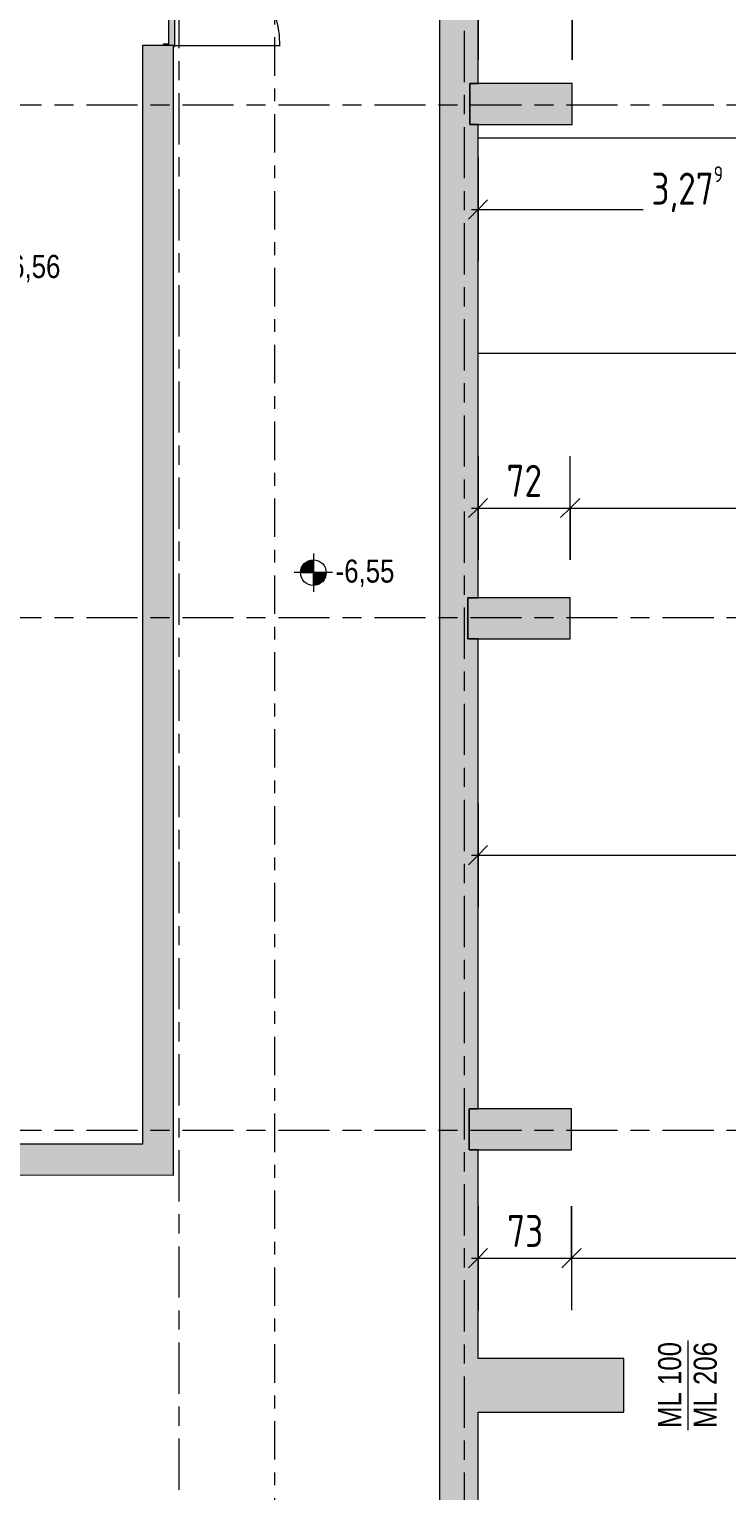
# Model space of a CAD drawing. Header units: metres. Extents: x -39 to 114, y -54 to 869.
# Tile 26 of 44: x -4 to 1, y -3 to 9. Entities that reach past the tile are written whole.
import ezdxf

# ---------------------------------------------------------------- set-up
doc = ezdxf.new("R2010")
doc.units = ezdxf.units.M
for name, pattern in [('_Rasterlinie_', [0.75, 0.4, -0.1, 0.15, -0.1]), ('_Schnittlinie_', [0.6, 0.3, -0.1, 0.1, -0.1]), ('Öffnung Element 2', [0.4, 0.2, -0.2])]:
    doc.linetypes.add(name, pattern=pattern)
for name, color, linetype, lineweight in [('A_Bem', 7, 'Continuous', 5), ('A_Bem-100', 7, 'Continuous', 5), ('A_Geschossdecken', 7, 'Continuous', 5), ('A_Hoehenkoten', 124, 'Continuous', 5), ('A_Raster', 128, 'Continuous', 5), ('A_Symbol-S_A', 172, 'Continuous', 5), ('A_Tragwerksstützen', 7, 'Continuous', 5), ('A_Tuer', 128, 'Continuous', 5), ('A_Türen_Element', 128, 'Continuous', 5), ('A_Türen_Rahmen', 128, 'Continuous', 5), ('A_Wand', 244, 'Continuous', 5), ('A_Wand_Schraff', 1, 'Continuous', 5), ('A_Öffnung', 128, 'Continuous', 5)]:
    doc.layers.add(name, color=color, linetype=linetype, lineweight=lineweight)
doc.styles.add('Arial', font='arial.ttf', dxfattribs={"width": 0.8, "height": 0.18})
doc.styles.add('ISOCPEUR', font='isocpeur.ttf', dxfattribs={"width": 0.8, "height": 0.25})
doc.dimstyles.new('BLB-Standard_2_5_Aussen', dxfattribs={"dimscale": 0.3048, "dimtxt": 0.248995, "dimasz": 0.492126, "dimexe": 1.32874, "dimexo": 0.0625, "dimgap": 0.032808, "dimtad": 1, "dimdec": 1, "dimlfac": 100, "dimrnd": 0.1, "dimdsep": 46, "dimtxsty": 'ISOCPEUR', "dimblk1": 'OBLIQUE', "dimblk2": 'OBLIQUE', "dimsah": 1, "dimcen": 0.09, "dimdle": 0.164042, "dimazin": 0, "dimtfac": 1, "dimtdec": 4, "dimtix": 1, "dimtmove": 0, "dimatfit": 3, "dimfxl": 1.32874, "dimfxlon": 1, "dimtvp": 1, "dimtolj": 1, "dimtzin": 0, "dimarcsym": 2})
doc.dimstyles.new('BLB-Standard_2_5_Aussen_1', dxfattribs={"dimscale": 0.3048, "dimtxt": 0.248995, "dimasz": 0.492126, "dimexe": 1.32874, "dimexo": 0.0625, "dimgap": 0.032808, "dimtad": 1, "dimrnd": 0.001, "dimzin": 0, "dimdsep": 46, "dimtxsty": 'ISOCPEUR', "dimblk1": 'OBLIQUE', "dimblk2": 'OBLIQUE', "dimsah": 1, "dimcen": 0.09, "dimdle": 0.164042, "dimazin": 0, "dimtfac": 1, "dimtdec": 4, "dimtix": 1, "dimtmove": 0, "dimatfit": 3, "dimfxl": 1.32874, "dimfxlon": 1, "dimtvp": 1, "dimtolj": 1, "dimtzin": 0, "dimarcsym": 2})
doc.dimstyles.new('BLB-Standard_2_5_Aussen_maskiert', dxfattribs={"dimscale": 0.3048, "dimtxt": 0.248995, "dimasz": 0.492126, "dimexe": 1.32874, "dimexo": 0.0625, "dimgap": 0.032808, "dimtad": 1, "dimrnd": 0.001, "dimzin": 0, "dimdsep": 46, "dimtxsty": 'ISOCPEUR', "dimblk1": 'OBLIQUE', "dimblk2": 'OBLIQUE', "dimsah": 1, "dimcen": 0.09, "dimdle": 0.164042, "dimazin": 0, "dimtfac": 1, "dimtdec": 4, "dimtix": 1, "dimtmove": 0, "dimatfit": 3, "dimfxl": 1.32874, "dimfxlon": 1, "dimtvp": 1, "dimtfill": 1, "dimtolj": 1, "dimtzin": 0, "dimarcsym": 2})
doc.dimstyles.new('BLB-Standard_2_5_Aussen_maskiert_1', dxfattribs={"dimscale": 0.3048, "dimtxt": 0.248995, "dimasz": 0.492126, "dimexe": 1.32874, "dimexo": 0.0625, "dimgap": 0.032808, "dimtad": 1, "dimdec": 1, "dimlfac": 100, "dimrnd": 0.1, "dimdsep": 46, "dimtxsty": 'ISOCPEUR', "dimblk1": 'OBLIQUE', "dimblk2": 'OBLIQUE', "dimsah": 1, "dimcen": 0.09, "dimdle": 0.164042, "dimazin": 0, "dimtfac": 1, "dimtdec": 4, "dimtix": 1, "dimtmove": 0, "dimatfit": 3, "dimfxl": 1.32874, "dimfxlon": 1, "dimtvp": 1, "dimtfill": 1, "dimtolj": 1, "dimtzin": 0, "dimarcsym": 2})

# ---------------------------------------------------------------- blocks, each defined once
blk = doc.blocks.new('TU DF 2 - Stahl-Eckzarge flächenbündig - DL - 1200 x 2002-8069526-A-E-2- OK FFB')
at = {"layer": 'A_Tuer', "lineweight": 9}
h = blk.add_hatch(color=253, dxfattribs=at)
h.paths.add_polyline_path([(0.86, 0.12), (0.86, 0.13), (0.855, 0.13), (0.858, 0.128), (0.858, 0.12)], flags=0)
h.paths.add_polyline_path([(0.857, 0.128), (0.855, 0.13), (0.855, 0.12), (0.857, 0.12)], flags=0)
h.paths.add_polyline_path([(0.85, 0.083), (0.85, 0.085), (0.84, 0.085), (0.84, 0.04), (0.85, 0.04), (0.85, 0.05), (0.848, 0.05), (0.848, 0.042), (0.842, 0.042), (0.842, 0.083)], flags=0)
h.paths.add_polyline_path([(-0.84, 0.04), (-0.84, 0.085), (-0.85, 0.084), (-0.85, 0.083), (-0.842, 0.083), (-0.842, 0.042), (-0.848, 0.042), (-0.848, 0.05), (-0.85, 0.05), (-0.85, 0.04)], flags=0)
h.paths.add_polyline_path([(-0.855, 0.13), (-0.86, 0.13), (-0.86, 0.12), (-0.858, 0.12), (-0.858, 0.128)], flags=0)
h.paths.add_polyline_path([(-0.855, 0.13), (-0.857, 0.128), (-0.857, 0.12), (-0.855, 0.12)], flags=0)
for points in [[(0.045, 0.113), (0.03, 0.113), (0.03, 0.13), (-0.851, 0.13), (-0.85, 0.085), (0.045, 0.085), (0.045, 0.109)], [(0.851, 0.13), (0.034, 0.13), (0.034, 0.113), (0.049, 0.113), (0.049, 0.085), (0.85, 0.085), (0.851, 0.12)]]:
    blk.add_hatch(color=253, dxfattribs=at).paths.add_polyline_path(points, flags=0)
at = {"layer": 'A_Tuer', "color": 250, "linetype": 'Öffnung Element 2', "lineweight": 9}
blk.add_line((-0.855, 1.018), (-0.855, 0.13), dxfattribs=at)
at = {"layer": 'A_Tuer', "color": 250, "lineweight": 9}
for p, q in [((0.075, 0.14), (0.075, 0.13)), ((0.075, 0.14), (0.115, 0.14)), ((0.085, 0.19), (0.085, 0.14)), ((0.215, 0.19), (0.085, 0.19)), ((0.085, 0.19), (0.085, 0.14)), ((0.215, 0.19), (0.085, 0.19)), ((0.105, 0.14), (0.105, 0.17)), ((0.105, 0.17), (0.215, 0.17)), ((0.105, 0.14), (0.105, 0.17)), ((0.105, 0.17), (0.215, 0.17)), ((0.115, 0.13), (0.115, 0.14)), ((0.215, 0.19), (0.215, 0.17)), ((0.215, 0.19), (0.215, 0.17)), ((0.075, 0.085), (0.075, 0.075)), ((0.115, 0.075), (0.075, 0.075)), ((0.085, 0.075), (0.085, 0.025)), ((0.085, 0.075), (0.085, 0.025)), ((0.085, 0.025), (0.215, 0.025)), ((0.085, 0.025), (0.215, 0.025)), ((0.105, 0.045), (0.105, 0.075)), ((0.105, 0.045), (0.105, 0.075)), ((0.215, 0.045), (0.105, 0.045)), ((0.215, 0.045), (0.105, 0.045)), ((0.115, 0.075), (0.115, 0.085)), ((0.215, 0.045), (0.215, 0.025)), ((0.215, 0.045), (0.215, 0.025))]:
    blk.add_line(p, q, dxfattribs=at)
at = {"layer": 'A_Tuer', "color": 250, "linetype": 'Öffnung Element 2', "lineweight": 9}
blk.add_arc((-0.855, 0.13), 0.888, 360, 90, dxfattribs=at)
at = {"layer": 'A_Tuer', "color": 250, "lineweight": 9}
for points in [[(0.105, 0.17), (0.105, 0.17), (0.105, 0.17), (0.104, 0.171), (0.104, 0.171), (0.103, 0.172), (0.103, 0.172), (0.102, 0.173), (0.101, 0.174), (0.1, 0.175), (0.099, 0.176), (0.099, 0.176), (0.098, 0.177), (0.098, 0.177), (0.097, 0.178), (0.096, 0.179), (0.096, 0.179), (0.095, 0.18), (0.094, 0.181), (0.094, 0.181), (0.093, 0.182), (0.092, 0.183), (0.092, 0.183), (0.091, 0.184), (0.091, 0.184), (0.09, 0.185), (0.089, 0.186), (0.089, 0.186), (0.088, 0.187), (0.087, 0.188), (0.087, 0.188), (0.086, 0.189), (0.086, 0.189), (0.085, 0.19), (0.085, 0.19), (0.085, 0.19)], [(0.105, 0.17), (0.105, 0.17), (0.105, 0.17), (0.104, 0.171), (0.104, 0.171), (0.103, 0.172), (0.103, 0.172), (0.102, 0.173), (0.101, 0.174), (0.1, 0.175), (0.099, 0.176), (0.099, 0.176), (0.098, 0.177), (0.098, 0.177), (0.097, 0.178), (0.096, 0.179), (0.096, 0.179), (0.095, 0.18), (0.094, 0.181), (0.094, 0.181), (0.093, 0.182), (0.092, 0.183), (0.092, 0.183), (0.091, 0.184), (0.091, 0.184), (0.09, 0.185), (0.089, 0.186), (0.089, 0.186), (0.088, 0.187), (0.087, 0.188), (0.087, 0.188), (0.086, 0.189), (0.086, 0.189), (0.085, 0.19), (0.085, 0.19), (0.085, 0.19)], [(0.085, 0.025), (0.085, 0.025), (0.085, 0.025), (0.086, 0.026), (0.086, 0.026), (0.087, 0.027), (0.087, 0.027), (0.088, 0.028), (0.089, 0.029), (0.09, 0.03), (0.091, 0.031), (0.091, 0.031), (0.092, 0.032), (0.092, 0.032), (0.093, 0.033), (0.094, 0.034), (0.094, 0.034), (0.095, 0.035), (0.096, 0.036), (0.096, 0.036), (0.097, 0.037), (0.098, 0.038), (0.098, 0.038), (0.099, 0.039), (0.099, 0.039), (0.1, 0.04), (0.101, 0.041), (0.101, 0.041), (0.102, 0.042), (0.103, 0.043), (0.103, 0.043), (0.104, 0.044), (0.104, 0.044), (0.105, 0.045), (0.105, 0.045), (0.105, 0.045)], [(0.085, 0.025), (0.085, 0.025), (0.085, 0.025), (0.086, 0.026), (0.086, 0.026), (0.087, 0.027), (0.087, 0.027), (0.088, 0.028), (0.089, 0.029), (0.09, 0.03), (0.091, 0.031), (0.091, 0.031), (0.092, 0.032), (0.092, 0.032), (0.093, 0.033), (0.094, 0.034), (0.094, 0.034), (0.095, 0.035), (0.096, 0.036), (0.096, 0.036), (0.097, 0.037), (0.098, 0.038), (0.098, 0.038), (0.099, 0.039), (0.099, 0.039), (0.1, 0.04), (0.101, 0.041), (0.101, 0.041), (0.102, 0.042), (0.103, 0.043), (0.103, 0.043), (0.104, 0.044), (0.104, 0.044), (0.105, 0.045), (0.105, 0.045), (0.105, 0.045)]]:
    blk.add_open_spline(points, degree=3, knots=[0, 0, 0, 0, 0.083333, 0.125, 0.166667, 0.208333, 0.229167, 0.25, 0.291667, 0.333333, 0.354167, 0.375, 0.395833, 0.416667, 0.4375, 0.458333, 0.479167, 0.5, 0.520833, 0.541667, 0.5625, 0.583333, 0.604167, 0.625, 0.645833, 0.666667, 0.6875, 0.708333, 0.75, 0.770833, 0.791667, 0.833333, 0.875, 0.916667, 1, 1, 1, 1], dxfattribs=at)
at = {"layer": 'A_Türen_Element', "color": 250, "lineweight": 9}
for p, q in [((-0.851, 0.13), (0.03, 0.13)), ((-0.851, 0.12), (-0.851, 0.13)), ((0.03, 0.13), (0.03, 0.113)), ((0.034, 0.13), (0.851, 0.13)), ((0.034, 0.113), (0.034, 0.13)), ((0.851, 0.13), (0.851, 0.12)), ((0.045, 0.085), (-0.85, 0.085)), ((0.03, 0.113), (0.045, 0.113)), ((0.049, 0.113), (0.034, 0.113)), ((0.045, 0.113), (0.045, 0.085)), ((0.049, 0.085), (0.049, 0.113)), ((0.85, 0.085), (0.049, 0.085))]:
    blk.add_line(p, q, dxfattribs=at)
at = {"layer": 'A_Türen_Rahmen', "color": 250, "lineweight": 9}
for p, q in [((-0.855, 0.13), (-0.86, 0.13)), ((-0.86, 0.13), (-0.86, 0.12)), ((-0.858, 0.12), (-0.858, 0.128)), ((-0.858, 0.128), (-0.857, 0.128)), ((-0.857, 0.128), (-0.857, 0.12)), ((-0.855, 0.12), (-0.855, 0.13)), ((0.86, 0.13), (0.855, 0.13)), ((0.855, 0.13), (0.855, 0.12)), ((0.857, 0.12), (0.857, 0.128)), ((0.857, 0.128), (0.858, 0.128)), ((0.858, 0.128), (0.858, 0.12)), ((0.86, 0.12), (0.86, 0.13)), ((-0.84, 0.085), (-0.85, 0.085)), ((-0.85, 0.083), (-0.842, 0.083)), ((-0.848, 0.05), (-0.85, 0.05)), ((-0.85, 0.04), (-0.84, 0.04)), ((-0.848, 0.042), (-0.848, 0.05)), ((-0.842, 0.042), (-0.848, 0.042)), ((-0.842, 0.083), (-0.842, 0.042)), ((-0.84, 0.04), (-0.84, 0.085)), ((0.85, 0.085), (0.84, 0.085)), ((0.84, 0.085), (0.84, 0.04)), ((0.84, 0.04), (0.85, 0.04)), ((0.842, 0.042), (0.842, 0.083)), ((0.842, 0.083), (0.85, 0.083)), ((0.848, 0.042), (0.842, 0.042)), ((0.85, 0.05), (0.848, 0.05)), ((0.848, 0.05), (0.848, 0.042))]:
    blk.add_line(p, q, dxfattribs=at)
at = {"layer": 'A_Öffnung', "color": 250, "lineweight": 9}
blk.add_line((0.855, 0.953), (0.855, 0.13), dxfattribs=at)
blk.add_arc((0.855, 0.13), 0.822, 90, 180, dxfattribs=at)
blk = doc.blocks.new('Höhenkoten - Kreuz gefüllt-6114407-A-E-2- OK FFB')
at = {"layer": 'A_Hoehenkoten'}
h = blk.add_hatch(color=256, dxfattribs=at)
edge = h.paths.add_edge_path(flags=0)
edge.add_line((0.001, 0.0014), (0, 0.0014))
edge.add_line((0, 0.0014), (0, 0.0024))
edge.add_arc((0, 0.0014), 0.001, 0, 90, ccw=False)
h = blk.add_hatch(color=256, dxfattribs=at)
edge = h.paths.add_edge_path(flags=0)
edge.add_line((-0.001, 0.0014), (0, 0.0014))
edge.add_line((0, 0.0014), (0, 0.0004))
edge.add_arc((0, 0.0014), 0.001, 180, 270, ccw=False)
for p, q in [((0, 0.0029), (0, -0.0001)), ((0, 0.0014), (0, 0.0024)), ((0, 0.0024), (0, 0.0014)), ((0, 0.0024), (0, 0.0014)), ((0, 0.0014), (0, 0.0024)), ((-0.0015, 0.0014), (0.0015, 0.0014)), ((-0.001, 0.0014), (0, 0.0014)), ((0, 0.0014), (-0.001, 0.0014)), ((0, 0.0014), (-0.001, 0.0014)), ((-0.001, 0.0014), (0, 0.0014)), ((0.001, 0.0014), (0, 0.0014)), ((0, 0.0014), (0, 0.0004)), ((0, 0.0004), (0, 0.0014)), ((0, 0.0014), (0.001, 0.0014)), ((0, 0.0014), (0.001, 0.0014)), ((0.001, 0.0014), (0, 0.0014)), ((0, 0.0014), (0, 0.0004)), ((0, 0.0004), (0, 0.0014))]:
    blk.add_line(p, q, dxfattribs=at)
for start, end in [(90, 180), (90, 180), (360, 90), (360, 90), (180, 270), (180, 270), (270, 0), (270, 360)]:
    blk.add_arc((0, 0.0014), 0.001, start, end, dxfattribs=at)
blk = doc.blocks.new('Beschriftung Türen DL oder ML - Durchgangslichte mit Kennzeichen-6113498-A-E-2- OK FFB')
at = {"layer": 'A_Tuer'}
blk.add_line((0, 0.00349), (0, -0.00351), dxfattribs=at)
blk = doc.blocks.new('DIMBLOCK89-A-E-2- OK FFB')
at = {"layer": 'A_Bem-100'}
for p, q in [((-0.711, 9.146), (-0.711, 8.336)), ((-0.711, 8.741), (-0.711, 9.146)), ((0.024, 8.336), (0.024, 9.146)), ((-0.761, 8.741), (0.074, 8.741)), ((0.024, 8.741), (0.024, 8.336))]:
    blk.add_line(p, q, dxfattribs=at)
at = {"layer": 'A_Bem-100', "lineweight": 9}
for p, q in [((-0.711, 8.741), (-0.636, 8.816)), ((0.024, 8.741), (0.099, 8.816)), ((-0.711, 8.741), (-0.786, 8.666)), ((0.024, 8.741), (-0.051, 8.666))]:
    blk.add_line(p, q, dxfattribs=at)
at = {"layer": 'A_Bem-100', "color": 0, "insert": (-0.525, 9.077), "char_height": 0.25, "width": 0.43621, "attachment_point": 1, "line_spacing_factor": 1.149209, "style": 'ISOCPEUR'}
blk.add_mtext('73\\A2\\H0.5x;\\S5^  ;\\H2x;', dxfattribs=at)
blk = doc.blocks.new('_Oblique')
at = {"color": 0, "linetype": 'ByBlock', "lineweight": -2}
blk.add_line((-0.5, -0.5), (0.5, 0.5), dxfattribs=at)
blk = doc.blocks.new('DIMBLOCK156-A-E-2- OK FFB')
at = {"layer": 'A_Bem-100'}
for p, q in [((-0.711, 2.534), (-0.711, 1.724)), ((-0.711, 2.129), (-0.711, 2.534)), ((4.741, 2.534), (4.741, 1.724)), ((4.741, 2.129), (4.741, 2.534)), ((-0.761, 2.129), (4.741, 2.129))]:
    blk.add_line(p, q, dxfattribs=at)
at = {"layer": 'A_Bem-100', "lineweight": 9}
for p, q in [((-0.711, 2.129), (-0.636, 2.204)), ((4.741, 2.129), (4.816, 2.204)), ((-0.711, 2.129), (-0.786, 2.054)), ((4.741, 2.129), (4.666, 2.054))]:
    blk.add_line(p, q, dxfattribs=at)
at = {"layer": 'A_Bem-100', "color": 0, "insert": (1.72, 2.466), "char_height": 0.25, "width": 0.7081, "attachment_point": 1, "line_spacing_factor": 1.149209, "style": 'ISOCPEUR', "bg_fill": 3, "box_fill_scale": 1.25, "bg_fill_color": 256, "bg_fill_true_color": 13158600, "bg_fill_transparency": 0}
blk.add_mtext('5,45\\A2\\H0.5x;\\S2^  ;\\H2x;', dxfattribs=at)
blk = doc.blocks.new('DIMBLOCK159-A-E-2- OK FFB')
at = {"layer": 'A_Bem-100'}
for p, q in [((-0.711, 7.574), (-0.711, 6.764)), ((-0.711, 7.169), (-0.711, 7.574)), ((2.568, 7.574), (2.568, 6.764)), ((2.568, 7.169), (2.568, 7.574)), ((-0.761, 7.169), (2.568, 7.169))]:
    blk.add_line(p, q, dxfattribs=at)
at = {"layer": 'A_Bem-100', "lineweight": 9}
for p, q in [((-0.711, 7.169), (-0.636, 7.244)), ((2.568, 7.169), (2.643, 7.244)), ((-0.711, 7.169), (-0.786, 7.094)), ((2.568, 7.169), (2.493, 7.094))]:
    blk.add_line(p, q, dxfattribs=at)
at = {"layer": 'A_Bem-100', "color": 0, "insert": (0.644, 7.506), "char_height": 0.25, "width": 0.68419, "attachment_point": 1, "line_spacing_factor": 1.149209, "style": 'ISOCPEUR', "bg_fill": 3, "box_fill_scale": 1.25, "bg_fill_color": 256, "bg_fill_true_color": 13158600, "bg_fill_transparency": 0}
blk.add_mtext('3,27\\A2\\H0.5x;\\S9^  ;\\H2x;', dxfattribs=at)
blk = doc.blocks.new('DIMBLOCK278-A-E-2- OK FFB')
at = {"layer": 'A_Bem-100'}
for p, q in [((-0.711, 5.244), (-0.711, 4.434)), ((-0.711, 4.839), (-0.711, 5.244)), ((0.009, 4.434), (0.009, 5.244)), ((-0.761, 4.839), (0.009, 4.839)), ((0.009, 4.839), (0.009, 4.434))]:
    blk.add_line(p, q, dxfattribs=at)
at = {"layer": 'A_Bem-100', "lineweight": 9}
for p, q in [((-0.711, 4.839), (-0.636, 4.914)), ((0.009, 4.839), (0.084, 4.914)), ((-0.711, 4.839), (-0.786, 4.764)), ((0.009, 4.839), (-0.066, 4.764))]:
    blk.add_line(p, q, dxfattribs=at)
at = {"layer": 'A_Bem-100', "color": 0, "insert": (-0.488, 5.176), "char_height": 0.25, "width": 0.32865, "attachment_point": 1, "line_spacing_factor": 1.149209, "style": 'ISOCPEUR', "bg_fill": 3, "box_fill_scale": 1.25, "bg_fill_color": 256, "bg_fill_true_color": 13158600, "bg_fill_transparency": 0}
blk.add_mtext('72', dxfattribs=at)
blk = doc.blocks.new('DIMBLOCK279-A-E-2- OK FFB')
at = {"layer": 'A_Bem-100'}
for p, q in [((0.009, 4.434), (0.009, 5.244)), ((8.311, 4.434), (8.311, 5.244)), ((0.009, 4.839), (8.311, 4.839)), ((0.009, 4.839), (0.009, 4.434)), ((8.311, 4.839), (8.311, 4.434))]:
    blk.add_line(p, q, dxfattribs=at)
at = {"layer": 'A_Bem-100', "lineweight": 9}
for p, q in [((0.009, 4.839), (0.084, 4.914)), ((8.311, 4.839), (8.386, 4.914)), ((0.009, 4.839), (-0.066, 4.764)), ((8.311, 4.839), (8.236, 4.764))]:
    blk.add_line(p, q, dxfattribs=at)
at = {"layer": 'A_Bem-100', "color": 0, "insert": (3.875, 5.176), "char_height": 0.25, "width": 0.68419, "attachment_point": 1, "line_spacing_factor": 1.149209, "style": 'ISOCPEUR', "bg_fill": 3, "box_fill_scale": 1.25, "bg_fill_color": 256, "bg_fill_true_color": 13158600, "bg_fill_transparency": 0}
blk.add_mtext('8,30\\A2\\H0.5x;\\S2^  ;\\H2x;', dxfattribs=at)
blk = doc.blocks.new('DIMBLOCK287-A-E-2- OK FFB')
at = {"layer": 'A_Bem-100'}
for p, q in [((-0.711, -0.61), (-0.711, -1.42)), ((-0.711, -1.015), (-0.711, -0.61)), ((0.019, -0.61), (0.019, -1.42)), ((0.019, -1.015), (0.019, -0.61)), ((-0.761, -1.015), (0.019, -1.015))]:
    blk.add_line(p, q, dxfattribs=at)
at = {"layer": 'A_Bem-100', "lineweight": 9}
for p, q in [((-0.711, -1.015), (-0.786, -1.09)), ((-0.711, -1.015), (-0.636, -0.94)), ((0.019, -1.015), (-0.056, -1.09)), ((0.019, -1.015), (0.094, -0.94))]:
    blk.add_line(p, q, dxfattribs=at)
at = {"layer": 'A_Bem-100', "color": 0, "insert": (-0.483, -0.678), "char_height": 0.25, "width": 0.32865, "attachment_point": 1, "line_spacing_factor": 1.149209, "style": 'ISOCPEUR'}
blk.add_mtext('73', dxfattribs=at)
blk = doc.blocks.new('DIMBLOCK288-A-E-2- OK FFB')
at = {"layer": 'A_Bem-100'}
for p, q in [((0.019, -0.61), (0.019, -1.42)), ((0.019, -1.015), (0.019, -0.61)), ((8.299, -1.42), (8.299, -0.61)), ((0.019, -1.015), (8.299, -1.015)), ((8.299, -1.015), (8.299, -1.42))]:
    blk.add_line(p, q, dxfattribs=at)
at = {"layer": 'A_Bem-100', "lineweight": 9}
for p, q in [((0.019, -1.015), (-0.056, -1.09)), ((0.019, -1.015), (0.094, -0.94)), ((8.299, -1.015), (8.224, -1.09)), ((8.299, -1.015), (8.374, -0.94))]:
    blk.add_line(p, q, dxfattribs=at)
at = {"layer": 'A_Bem-100', "color": 0, "insert": (3.919, -0.678), "char_height": 0.25, "width": 0.57664, "attachment_point": 1, "line_spacing_factor": 1.149209, "style": 'ISOCPEUR'}
blk.add_mtext('8,28', dxfattribs=at)

msp = doc.modelspace()

# ---------------------------------------------------------------- hatches: boundary and pattern name
at = {"layer": 'A_Tragwerksstützen'}
for points in [[(0.024, 7.8329), (0.024, 8.1529), (-0.776, 8.1529), (-0.776, 7.8329), (-0.1343, 7.8329)], [(0.009, 3.8179), (0.009, 4.1379), (-0.791, 4.1379), (-0.791, 3.8179), (-0.1343, 3.8179)], [(0.019, -0.1696), (0.019, 0.1504), (-0.781, 0.1504), (-0.781, -0.1696), (-0.1343, -0.1696)]]:
    msp.add_hatch(color=8, dxfattribs=at).paths.add_polyline_path(points, flags=0)
at = {"layer": 'A_Wand_Schraff', "lineweight": 9}
h = msp.add_hatch(color=253, dxfattribs=at)
h.paths.add_polyline_path([(-3.0905, -0.1265), (-3.0905, 8.4495), (-3.3305, 8.4495), (-3.3305, -0.1261)], flags=0)
h.paths.add_polyline_path([(-3.0905, 10.1495), (-3.0905, 18.6401), (-3.3305, 18.6052), (-3.3305, 10.1495)], flags=0)
h = msp.add_hatch(color=253, dxfattribs=at)
h.paths.add_polyline_path([(-0.711, -14.9729), (-0.711, -12.1596), (-0.786, -12.1596), (-0.786, -11.8496), (-0.711, -11.8496), (-0.711, -10.7471), (-1.011, -10.7471), (-1.011, -14.9723)], flags=0)
h.paths.add_polyline_path([(-0.711, -9.2671), (-0.711, -8.1596), (-0.786, -8.1596), (-0.786, -7.8496), (-0.711, -7.8496), (-0.711, -4.1646), (-0.801, -4.1646), (-0.801, -3.8546), (-0.711, -3.8546), (-0.711, -0.1696), (-0.781, -0.1696), (-0.781, 0.1504), (-0.711, 0.1504), (-0.711, 3.8179), (-0.791, 3.8179), (-0.791, 4.1379), (-0.711, 4.1379), (-0.711, 7.8329), (-0.776, 7.8329), (-0.776, 8.1529), (-0.711, 8.1529), (-0.711, 12.5329), (-0.771, 12.5329), (-0.771, 12.7729), (-1.011, 12.7729), (-1.011, -9.2671)], flags=0)
msp.add_hatch(color=253, dxfattribs=at).paths.add_polyline_path([(-3.0905, -0.3665), (-3.0905, -0.1265), (-11.3605, -0.1147), (-11.3605, -0.3547), (-4.2625, -0.3648)], flags=0)
h = msp.add_hatch(color=253, dxfattribs=at)
h.paths.add_polyline_path([(2.539, -2.2171), (2.539, -1.7971), (1.429, -1.7971), (1.429, -2.2171)], flags=0)
h.paths.add_polyline_path([(0.429, -2.2171), (0.429, -1.7971), (-0.711, -1.7971), (-0.711, -2.2171), (-0.1343, -2.2171)], flags=0)

# ---------------------------------------------------------------- linework, layer by layer
at = {"layer": 'A_Geschossdecken', "color": 253, "lineweight": 9}
for p, q in [((-0.711, 7.728), (2.5684, 7.728)), ((4.7415, 6.0453), (-0.711, 6.0453))]:
    msp.add_line(p, q, dxfattribs=at)
at = {"layer": 'A_Raster', "linetype": '_Rasterlinie_', "lineweight": 9}
for p, q in [((-3.046, -53.073), (-3.046, 37.0621)), ((31.1297, 7.9816), (-37.7073, 7.9816)), ((31.1297, 3.9816), (-37.7073, 3.9816)), ((31.1297, -0.0184), (-37.7073, -0.0184))]:
    msp.add_line(p, q, dxfattribs=at)
at = {"layer": 'A_Symbol-S_A', "linetype": '_Schnittlinie_', "lineweight": 9}
msp.add_line((-2.2984, -31.9872), (-2.2984, 27.094), dxfattribs=at)
at = {"layer": 'A_Tragwerksstützen', "color": 250, "lineweight": 9}
for p, q in [((-0.711, 8.1529), (-0.776, 8.1529)), ((-0.776, 8.1529), (-0.776, 7.8329)), ((0.024, 8.1529), (-0.711, 8.1529)), ((0.024, 7.8329), (0.024, 8.1529)), ((-0.776, 7.8329), (-0.711, 7.8329)), ((-0.711, 7.8329), (0.024, 7.8329)), ((-0.711, 4.1379), (-0.791, 4.1379)), ((-0.791, 4.1379), (-0.791, 3.8179)), ((0.009, 4.1379), (-0.711, 4.1379)), ((0.009, 3.8179), (0.009, 4.1379)), ((-0.791, 3.8179), (-0.711, 3.8179)), ((-0.711, 3.8179), (0.009, 3.8179)), ((-0.711, 0.1504), (-0.781, 0.1504)), ((-0.781, 0.1504), (-0.781, -0.1696)), ((0.019, 0.1504), (-0.711, 0.1504)), ((0.019, -0.1696), (0.019, 0.1504)), ((-0.781, -0.1696), (-0.711, -0.1696)), ((-0.711, -0.1696), (0.019, -0.1696))]:
    msp.add_line(p, q, dxfattribs=at)
at = {"layer": 'A_Wand', "color": 250, "lineweight": 9}
for p, q in [((-1.011, 12.7729), (-1.011, -9.2671)), ((-0.711, 8.1529), (-0.711, 12.5329)), ((-3.0905, 8.4495), (-3.3305, 8.4495)), ((-3.3305, 8.4495), (-3.3305, -0.1261)), ((-3.0905, -0.3665), (-3.0905, 8.4495)), ((-0.776, 7.8329), (-0.776, 8.1529)), ((-0.776, 8.1529), (-0.711, 8.1529)), ((-0.711, 7.8329), (-0.776, 7.8329)), ((-0.711, 4.1379), (-0.711, 7.8329)), ((-0.791, 3.8179), (-0.791, 4.1379)), ((-0.791, 4.1379), (-0.711, 4.1379)), ((-0.711, 3.8179), (-0.791, 3.8179)), ((-0.711, 0.1504), (-0.711, 3.8179)), ((-0.781, -0.1696), (-0.781, 0.1504)), ((-0.781, 0.1504), (-0.711, 0.1504)), ((-3.3305, -0.1261), (-5.3111, -0.1233)), ((-0.711, -0.1696), (-0.781, -0.1696)), ((-0.711, -1.7971), (-0.711, -0.1696)), ((-11.6005, -0.3544), (-3.0905, -0.3665)), ((0.429, -1.7971), (-0.711, -1.7971)), ((0.429, -2.2171), (0.429, -1.7971)), ((-0.711, -2.2171), (0.429, -2.2171)), ((-0.711, -3.8546), (-0.711, -2.2171))]:
    msp.add_line(p, q, dxfattribs=at)

# ---------------------------------------------------------------- block references
at = {"layer": 'A_Hoehenkoten', "extrusion": (0, 0, -1), "xscale": 99.99999999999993, "yscale": 99.99999999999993, "zscale": 99.99999999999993}
msp.add_blockref('Höhenkoten - Kreuz gefüllt-6114407-A-E-2- OK FFB', (1.9969, 4.1947), dxfattribs=at)
at = {"layer": 'A_Tuer', "color": 250, "lineweight": 9, "rotation": 269.9999999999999}
msp.add_blockref('TU DF 2 - Stahl-Eckzarge flächenbündig - DL - 1200 x 2002-8069526-A-E-2- OK FFB', (-3.2105, 9.2995), dxfattribs=at)
at = {"layer": 'A_Tuer', "xscale": 99.99999999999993, "yscale": 99.99999999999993, "zscale": 99.99999999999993}
msp.add_blockref('Beschriftung Türen DL oder ML - Durchgangslichte mit Kennzeichen-6113498-A-E-2- OK FFB', (0.929, -2.0071), dxfattribs=at)

# ---------------------------------------------------------------- texts
at = {"layer": 'A_Hoehenkoten', "char_height": 0.18, "width": 0.542095, "attachment_point": 1, "line_spacing_factor": 0.941778, "style": 'Arial'}
for s, insert in [('-6,56', (-4.4316, 6.814)), ('-6,55', (-1.8227, 4.4369))]:
    msp.add_mtext(s, dxfattribs=dict(at, insert=insert))
at = {"layer": 'A_Tuer', "char_height": 0.18, "width": 0.801687, "attachment_point": 1, "rotation": 90, "style": 'Arial'}
for s, insert in [('ML 100', (0.6959, -2.3403)), ('ML 206', (0.9737, -2.3403))]:
    msp.add_mtext(s, dxfattribs=dict(at, insert=insert))

# ---------------------------------------------------------------- dimensions: what is measured, and where the dimension line sits
at = {"layer": 'A_Bem'}
dim = msp.add_linear_dim(base=(0.024, 8.7407), p1=(-0.711, 9.1457), p2=(0.024, 8.3357), text='\\A1;73\\Q;{\\A1;{\\H0.5x;\\S5^ ;}}', dimstyle='BLB-Standard_2_5_Aussen', override={"dimpost": '<>', "dimfxl": 1.093766}, dxfattribs=at)
dim.commit()
dim.dimension.update_dxf_attribs({"geometry": 'DIMBLOCK89-A-E-2- OK FFB', "text_midpoint": (-0.3435, 8.8757)})
for base, p1, p2, dimstyle, override, picture, middle in [((0.019, -1.0146), (-0.711, -0.6096), (0.019, -0.6096), 'BLB-Standard_2_5_Aussen', {"dimpost": '<>', "dimfxl": 0.73}, 'DIMBLOCK287-A-E-2- OK FFB', (-0.346, -0.8796)), ((8.2991, -1.0146), (0.019, -0.6096), (8.2991, -1.4196), 'BLB-Standard_2_5_Aussen_1', {"dimpost": '<>', "dimfxl": 8.319601}, 'DIMBLOCK288-A-E-2- OK FFB', (4.159, -0.8796))]:
    dim = msp.add_linear_dim(base=base, p1=p1, p2=p2, dimstyle=dimstyle, override=override, dxfattribs=at)
    dim.commit()
    dim.dimension.update_dxf_attribs({"geometry": picture, "text_midpoint": middle})

# ---------------------------------------------------------------- next in the draw order: dimensions: what is measured, and where the dimension line sits
for base, p1, p2, text, override, picture, middle in [((2.5684, 7.1691), (-0.711, 7.5741), (2.5684, 7.5741), '\\A1;3,27\\Q;{\\A1;{\\H0.5x;\\S9^ ;}}', {"dimpost": '<>', "dimfxl": 3.279421}, 'DIMBLOCK159-A-E-2- OK FFB', (0.9287, 7.3291)), ((4.7415, 2.1295), (-0.711, 2.5345), (4.7415, 2.5345), '\\A1;5,45\\Q;{\\A1;{\\H0.5x;\\S2^ ;}}', {"dimpost": '<>', "dimfxl": 5.452486}, 'DIMBLOCK156-A-E-2- OK FFB', (2.0152, 2.2895))]:
    dim = msp.add_linear_dim(base=base, p1=p1, p2=p2, text=text, dimstyle='BLB-Standard_2_5_Aussen_maskiert', override=override, dxfattribs=at)
    dim.commit()
    dim.dimension.update_dxf_attribs({"geometry": picture, "text_midpoint": middle})

# ---------------------------------------------------------------- next in the draw order: linework, layer by layer
at = {"layer": 'A_Raster', "linetype": '_Rasterlinie_', "lineweight": 9}
msp.add_line((-0.8185, 37.0621), (-0.8185, -53.073), dxfattribs=at)

# ---------------------------------------------------------------- next in the draw order: dimensions: what is measured, and where the dimension line sits
at = {"layer": 'A_Bem'}
dim = msp.add_linear_dim(base=(0.009, 4.8395), p1=(-0.711, 5.2445), p2=(0.009, 4.4345), dimstyle='BLB-Standard_2_5_Aussen_maskiert_1', override={"dimpost": '<>', "dimfxl": 1.083744}, dxfattribs=at)
dim.commit()
dim.dimension.update_dxf_attribs({"geometry": 'DIMBLOCK278-A-E-2- OK FFB', "text_midpoint": (-0.351, 4.9745)})

# ---------------------------------------------------------------- next in the draw order: dimensions: what is measured, and where the dimension line sits
dim = msp.add_linear_dim(base=(8.3114, 4.8395), p1=(0.009, 4.4345), p2=(8.3114, 4.4345), text='\\A1;8,30\\Q;{\\A1;{\\H0.5x;\\S2^ ;}}', dimstyle='BLB-Standard_2_5_Aussen_maskiert', override={"dimpost": '<>', "dimfxl": 8.302464}, dxfattribs=at)
dim.commit()
dim.dimension.update_dxf_attribs({"geometry": 'DIMBLOCK279-A-E-2- OK FFB', "text_midpoint": (4.1602, 4.9995)})

doc.saveas('drawing.dxf')
